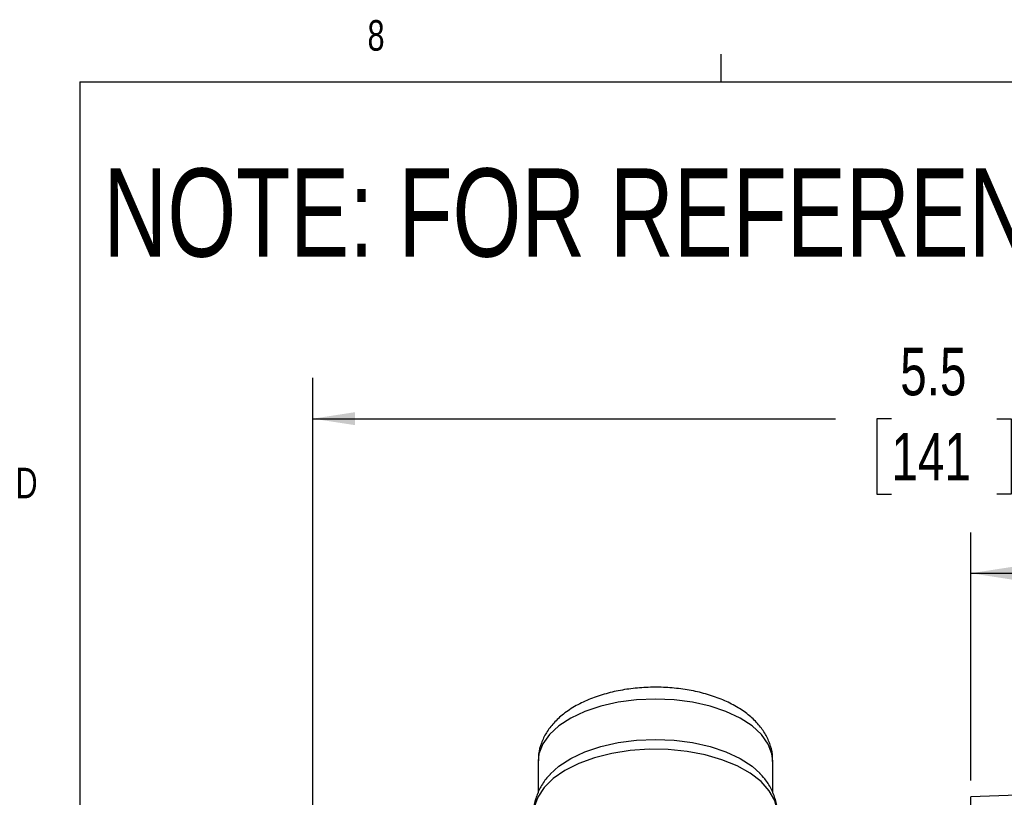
# Model space of a CAD drawing. Header units: inches. Extents: x 0.4 to 16.6, y 0.2 to 10.8.
# Tile 5 of 16: x 0.4 to 3.5, y 8.4 to 10.8. Entities that reach past the tile are written whole.
import ezdxf

# ---------------------------------------------------------------- set-up
doc = ezdxf.new("R2010")
doc.units = ezdxf.units.IN
doc.header["$MEASUREMENT"] = 0
doc.layers.add('BORDER', color=7, linetype='Continuous', lineweight=25)
doc.layers.add('SLD-0', color=7, linetype='Continuous', lineweight=25)
doc.styles.add('SLDTEXTSTYLE0', font='TXT', dxfattribs={"width": 0.75})
doc.dimstyles.new('SLDDIMSTYLE0', dxfattribs={"dimtxt": 0.145833, "dimasz": 0.13, "dimexe": 0, "dimexo": 0.0625, "dimgap": 0.036458, "dimtad": 0, "dimtih": 1, "dimtoh": 1, "dimdec": 1, "dimlfac": 1.55, "dimrnd": 1e-09, "dimzin": 12, "dimdsep": 46, "dimtxsty": 'SLDTEXTSTYLE0', "dimsah": 1, "dimcen": 0.09, "dimadec": 0, "dimazin": 3, "dimtfac": 1, "dimtdec": 1, "dimtofl": 0, "dimtmove": 0, "dimatfit": 3, "dimfxl": 0, "dimfrac": 2, "dimtolj": 1, "dimtzin": 12, "dimarcsym": 0})

# ---------------------------------------------------------------- blocks, each defined once
blk = doc.blocks.new('_D_4')
at = {"layer": 'SLD-0'}
for p, q in [((1.3411, 7.5857), (1.3411, 9.7331)), ((4.915, 9.544), (4.915, 9.7331)), ((1.3411, 9.6081), (2.9449, 9.6081)), ((3.1169, 9.6081), (3.0726, 9.6081)), ((3.0726, 9.6081), (3.0726, 9.3764)), ((3.4402, 9.6081), (3.4846, 9.6081)), ((3.4846, 9.6081), (3.4846, 9.3764)), ((4.915, 9.6081), (3.6122, 9.6081)), ((3.0726, 9.3764), (3.1169, 9.3764)), ((3.4846, 9.3764), (3.4402, 9.3764))]:
    blk.add_line(p, q, dxfattribs=at)
for points in [[(1.3411, 9.6081), (1.4711, 9.5881), (1.4711, 9.6281)], [(4.915, 9.6081), (4.785, 9.6281), (4.785, 9.5881)]]:
    blk.add_solid(points, dxfattribs=at)
at = {"layer": 'SLD-0', "char_height": 0.14583, "attachment_point": 1, "style": 'SLDTEXTSTYLE0'}
for s, insert in [('5.5', (3.1439, 9.8256)), ('141', (3.1169, 9.5644))]:
    blk.add_mtext(s, dxfattribs=dict(at, insert=insert))
blk = doc.blocks.new('_D_5')
at = {"layer": 'SLD-0'}
for p, q in [((3.3605, 8.4975), (3.3605, 9.2586)), ((3.3605, 9.1336), (3.9236, 9.1336)), ((4.0956, 9.1336), (4.0512, 9.1336)), ((4.0512, 9.1336), (4.0512, 8.9019)), ((4.3111, 9.1336), (4.3555, 9.1336)), ((4.3555, 9.1336), (4.3555, 8.9019)), ((4.915, 9.1336), (4.4831, 9.1336)), ((4.0512, 8.9019), (4.0956, 8.9019)), ((4.3555, 8.9019), (4.3111, 8.9019))]:
    blk.add_line(p, q, dxfattribs=at)
for points in [[(3.3605, 9.1336), (3.4905, 9.1136), (3.4905, 9.1536)], [(4.915, 9.1336), (4.785, 9.1536), (4.785, 9.1136)]]:
    blk.add_solid(points, dxfattribs=at)
at = {"layer": 'SLD-0', "char_height": 0.14583, "attachment_point": 1, "style": 'SLDTEXTSTYLE0'}
for s, insert in [('2.4', (4.0687, 9.3512)), ('61', (4.0956, 9.0899))]:
    blk.add_mtext(s, dxfattribs=dict(at, insert=insert))

msp = doc.modelspace()

# ---------------------------------------------------------------- linework, layer by layer
at = {"color": 7, "linetype": 'Continuous', "lineweight": 25}
for p, q in [((2.0324, 8.5563), (2.0324, 8.4586)), ((2.753, 8.4586), (2.753, 8.5563)), ((4.4451, 8.4854), (3.3605, 8.4475)), ((3.3605, 8.3459), (3.3605, 8.4475))]:
    msp.add_line(p, q, dxfattribs=at)
at = {"color": 8, "linetype": 'Continuous', "lineweight": 25, "flags": 128}
for points in [[(2.753, 8.5563), (2.7504, 8.5793), (2.7388, 8.6094), (2.7183, 8.6382), (2.6893, 8.6648), (2.6526, 8.6886), (2.6092, 8.709), (2.5602, 8.7255), (2.5069, 8.7375), (2.4506, 8.7449), (2.3928, 8.7474), (2.335, 8.7449), (2.2787, 8.7376), (2.2253, 8.7255), (2.1763, 8.7091), (2.1329, 8.6887), (2.0962, 8.6649), (2.0672, 8.6382), (2.0466, 8.6095), (2.035, 8.5793), (2.0324, 8.5563)], [(2.7669, 8.3949), (2.7664, 8.4053), (2.7587, 8.4361), (2.7421, 8.466), (2.7168, 8.4941), (2.6836, 8.5198), (2.6431, 8.5424), (2.5966, 8.5613), (2.545, 8.5762), (2.4896, 8.5866), (2.4319, 8.5923), (2.3732, 8.5931), (2.315, 8.5891), (2.2587, 8.5802), (2.2057, 8.5668), (2.1573, 8.5492), (2.1147, 8.5277), (2.0789, 8.503), (2.0509, 8.4757), (2.0313, 8.4463), (2.0206, 8.4157), (2.0185, 8.3949)]]:
    msp.add_lwpolyline(points, dxfattribs=at)
at = {"color": 7, "linetype": 'Continuous', "lineweight": 25, "flags": 128}
msp.add_lwpolyline([(2.0693, 8.5166), (2.0962, 8.541), (2.1329, 8.5648), (2.1763, 8.5852), (2.2253, 8.6016), (2.2787, 8.6137), (2.335, 8.621), (2.3928, 8.6235), (2.4506, 8.621), (2.5069, 8.6137), (2.5602, 8.6016), (2.6092, 8.5852), (2.6526, 8.5648), (2.6893, 8.5409), (2.7139, 8.5191)], dxfattribs=at)
at = {"color": 7, "linetype": 'Continuous', "lineweight": 25}
for points, knots in [([(2.752, 8.5554), (2.7522, 8.5626), (2.7526, 8.5815), (2.7443, 8.6114), (2.7289, 8.6436), (2.7065, 8.6732), (2.6776, 8.7004), (2.6421, 8.7247), (2.6003, 8.7455), (2.5536, 8.7621), (2.5034, 8.7743), (2.4509, 8.7817), (2.3974, 8.7845), (2.3438, 8.7826), (2.2911, 8.7759), (2.2404, 8.7646), (2.1926, 8.7486), (2.1486, 8.7278), (2.1108, 8.7029), (2.0803, 8.6749), (2.0574, 8.645), (2.0418, 8.6131), (2.0333, 8.5836), (2.0334, 8.5651), (2.0334, 8.5579)], [0, 0, 0, 0, 0.025525, 0.067617, 0.109693, 0.153091, 0.198777, 0.246975, 0.29694, 0.347427, 0.397653, 0.447532, 0.497183, 0.546788, 0.596525, 0.646569, 0.697154, 0.748499, 0.800686, 0.847337, 0.891571, 0.93361, 0.974271, 1, 1, 1, 1]), ([(2.0702, 8.5164), (2.0665, 8.5128), (2.0539, 8.5002), (2.0382, 8.4752), (2.0242, 8.4414), (2.0179, 8.4132), (2.0191, 8.3967), (2.0194, 8.3928)], [0, 0, 0, 0, 0.110238, 0.379536, 0.636833, 0.91433, 1, 1, 1, 1]), ([(2.7661, 8.3934), (2.7663, 8.3967), (2.7676, 8.412), (2.7618, 8.439), (2.7487, 8.4725), (2.7319, 8.4996), (2.7178, 8.514), (2.7124, 8.5195)], [0, 0, 0, 0, 0.071404, 0.327151, 0.580738, 0.839682, 1, 1, 1, 1])]:
    msp.add_open_spline(points, degree=3, knots=knots, dxfattribs=at)
at = {"layer": 'BORDER'}
for p, q in [((2.5948, 10.6421), (2.5948, 10.7269)), ((0.6263, 10.6421), (16.3763, 10.6421)), ((0.6263, 10.6421), (0.6263, 0.3921))]:
    msp.add_line(p, q, dxfattribs=at)

# ---------------------------------------------------------------- texts
at = {"color": 7, "linetype": 'Continuous', "lineweight": 0, "char_height": 0.0937, "attachment_point": 1, "style": 'SLDTEXTSTYLE0'}
for s, insert in [('8', (1.5091, 10.8315)), ('D', (0.4286, 9.4575))]:
    msp.add_mtext(s, dxfattribs=dict(at, insert=insert))
at = {"layer": 'SLD-0', "insert": (0.6985, 10.3763), "char_height": 0.270833, "attachment_point": 1, "style": 'SLDTEXTSTYLE0'}
msp.add_mtext('NOTE: FOR REFERENCE ONLY', dxfattribs=at)

# ---------------------------------------------------------------- dimensions: what is measured, and where the dimension line sits
at = {"layer": 'SLD-0'}
for base, p1, p2, picture, middle in [((1.3411, 9.6081), (4.915, 9.494), (1.3411, 7.5357), '_D_4', (3.2786, 9.6081)), ((4.915, 9.1336), (3.3605, 8.4475), (4.915, 9.494), '_D_5', (4.2033, 9.1336))]:
    dim = msp.add_linear_dim(base=base, p1=p1, p2=p2, dimstyle='SLDDIMSTYLE0', dxfattribs=at)
    dim.commit()
    dim.dimension.update_dxf_attribs({"geometry": picture, "text_midpoint": middle, "dimtype": 160})

doc.saveas('drawing.dxf')
